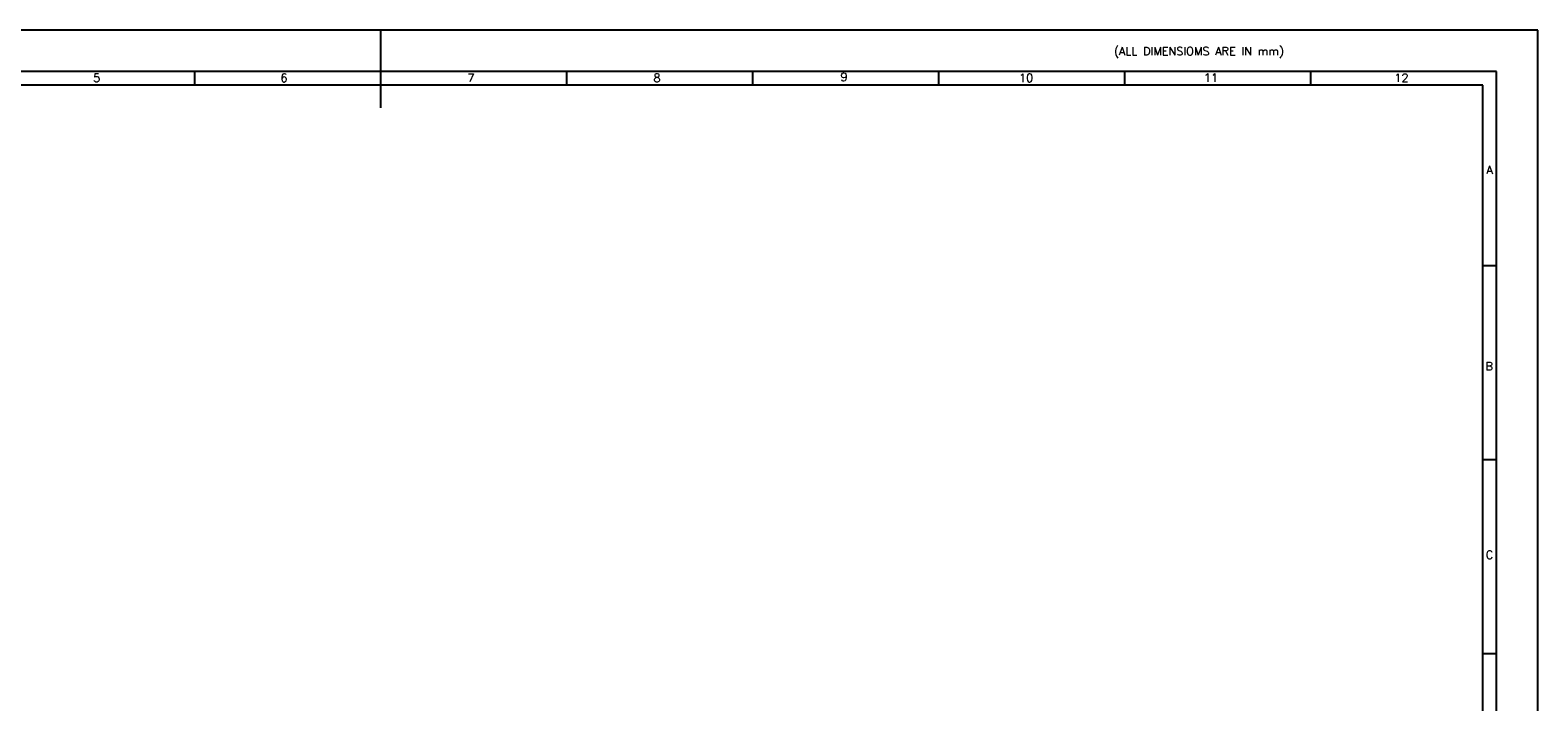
# Model space of a CAD drawing. Extents: x -3982 to 223, y 1410 to 4380.
# Tile 9 of 9: x -2516 to 223, y 3159 to 4380. Entities that reach past the tile are written whole.
import ezdxf
from ezdxf.enums import TextEntityAlignment as Align

# ---------------------------------------------------------------- set-up
doc = ezdxf.new("R2010")
doc.units = 0
doc.header["$MEASUREMENT"] = 0
doc.layers.get('0').update_dxf_attribs({"linetype": 'CONTINUOUS'})
doc.styles.add('ROMAND', font='romand')
doc.styles.add('ROMANS', font='romans')

# ---------------------------------------------------------------- blocks, each defined once
blk = doc.blocks.new('A1')
for p, q in [((841, 594), (0, 594)), ((420.5, 594), (420.5, 565.8)), ((841, 0), (841, 594)), ((826, 579), (15, 579)), ((352.92, 579), (352.92, 574)), ((488.08, 579), (488.08, 574)), ((555.67, 579), (555.67, 574)), ((623.25, 579), (623.25, 574)), ((690.83, 579), (690.83, 574)), ((758.42, 579), (758.42, 574)), ((826, 15), (826, 579)), ((821, 574), (95, 574)), ((821, 20), (821, 574)), ((821, 508.5), (826, 508.5)), ((821, 438), (826, 438)), ((821, 367.5), (826, 367.5))]:
    blk.add_line(p, q)
for s, style, p in [(' (ALL DIMENSIOMS ARE IN mm)', 'ROMAND', (684.94, 584.87)), ('5', 'ROMANS', (316.06, 575.15)), ('6', 'ROMANS', (384.09, 575.15)), ('7', 'ROMANS', (452.06, 575.17)), ('8', 'ROMANS', (519.64, 575.15)), ('9', 'ROMANS', (587.6, 575.47)), ('10', 'ROMANS', (652.47, 575.15)), ('11', 'ROMANS', (719.63, 575.23)), ('12', 'ROMANS', (788.88, 575.17)), ('A', 'ROMANS', (822.32, 541.73)), ('B', 'ROMANS', (822.01, 470.4)), ('C', 'ROMANS', (822.1, 401.86))]:
    blk.add_text(s, height=3, dxfattribs=dict(style=style)).set_placement(p)
at = {"color": 7, "style": 'ROMANS'}
for tag, p, height, rotation, width in [('DRG_NO', (70.98, 574.89), 3.5, 180, 1.5), ('SHTNO', (8.61, 117.92), 2.8, 90, 0.8), ('REV_NO', (8.63, 108.63), 2.8, 90, 0.8), ('DRG_NO', (8.71, 80.28), 2.8, 90, 0.8)]:
    blk.add_attdef(tag, p, '', height=height, rotation=rotation, dxfattribs=dict(at, width=width))
for tag, p, height in [('PRODUCT', (716.23, 84.23), 4), ('DRN_SIGN', (771.9, 69.28), 1), ('CHD_SIGN', (771.96, 63.16), 1), ('APP_SIGN', (772.82, 56.2), 1), ('TITLE1', (671.74, 29.77), 3.5), ('TITLE2', (671.74, 23.56), 3.5)]:
    blk.add_attdef(tag, p, '', height=height, dxfattribs=at)
for tag, height, p in [('DRN_DATE', 1.8, (800.06, 70.27)), ('CHD_DATE', 1.8, (799.97, 64.76)), ('APP_DATE', 1.8, (799.97, 58.26)), ('NOVAR', 2.5, (815.81, 58.17)), ('SCALE', 2.5, (722.76, 43.84)), ('REFTOASSY', 2.5, (769.43, 43.23)), ('ITNO', 2.5, (800.09, 43.23)), ('NOIT', 2.5, (815.89, 42.76)), ('REV_NO', 3.5, (816.23, 30.9)), ('SHTNO', 2.5, (777.17, 22.83)), ('NOSHT', 2.5, (817.85, 23.01))]:
    blk.add_attdef(tag, text='', height=height, dxfattribs=at).set_placement(p, align=Align.MIDDLE)
at = {"color": 7, "style": 'ROMANS', "width": 0.8}
blk.add_attdef('WEIGHT', text='', height=2.3, dxfattribs=at).set_placement((741.21, 43.59), align=Align.MIDDLE)
at = {"color": 7, "style": 'ROMANS', "width": 1.5}
blk.add_attdef('DRG_NO', (751.63, 29.41), '', height=3.5, dxfattribs=at)

msp = doc.modelspace()

# ---------------------------------------------------------------- block references
at = {"xscale": 5, "yscale": 5, "zscale": 5}
msp.add_blockref('A1', (-3981.8, 1409.6), dxfattribs=at)

doc.saveas('drawing.dxf')
